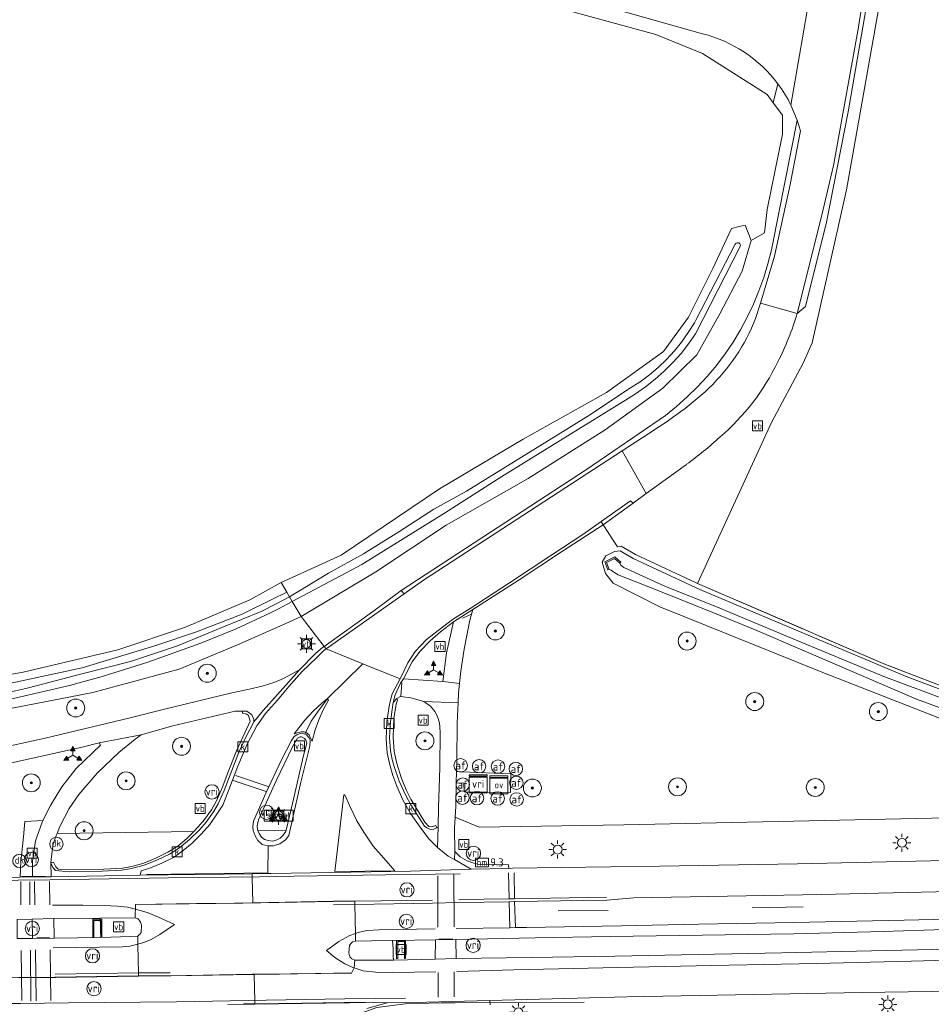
# Model space of a CAD drawing. Header units: metres. Extents: x 178952 to 185583, y 415201 to 419317.
# Tile 156 of 165: x 185300 to 185402, y 415398 to 415508. Entities that reach past the tile are written whole.
import ezdxf
from ezdxf.enums import TextEntityAlignment as Align

# ---------------------------------------------------------------- set-up
doc = ezdxf.new("R2010")
doc.units = ezdxf.units.M
doc.linetypes.add('IE-TERREINAFSCHEIDING', pattern=[10, 8, -2])
for name, color, linetype, lineweight in [('B-WE-AM-AS_WEG-T18', 1, 'Continuous', 18), ('B-XX-GR-BOOM-S', 90, 'Continuous', 25), ('B-XX-IE-TERREINAFSCHEIDING-G', 253, 'IE-TERREINAFSCHEIDING', 18), ('B-XX-IE-TERREINAFSCHEIDING_KUNSTMATIG_HEKWERK_RASTER-G', 253, 'IE-TERREINAFSCHEIDING-KUNSTMATIG', 18), ('B-XX-KL-ET_LS_OV_KAST-S', 190, 'Continuous', 25), ('B-XX-KL-ET_LS_OV_LICHTMAST-S', 190, 'Continuous', 25), ('B-XX-KW-KUNSTWERK_DUIKER-GV', 252, 'Continuous', 18), ('B-XX-OG-TERREIN_CULTUURSCHEIDING-GV', 253, 'Continuous', 18), ('B-XX-OG-WATER-GV', 253, 'Continuous', 18), ('B-XX-OG-WATER_SLOOT-GV', 253, 'Continuous', 18), ('B-XX-OG-WEG-GV', 253, 'Continuous', 18), ('B-XX-RI-GWA_KOLK-S', 30, 'Continuous', 25), ('B-XX-VH-GOOT-G', 253, 'Continuous', 18), ('B-XX-VH-VERHARDING_ASFALT-GV', 251, 'Continuous', 18), ('B-XX-VH-VERHARDING_BEDRIJFSVLOERPLAAT-GV', 251, 'Continuous', 18), ('B-XX-VH-VERHARDING_GRASBETONSTEEN-GV', 251, 'Continuous', 18), ('B-XX-VH-VERHARDING_HALFVERHARDING_GRIND-GV', 251, 'Continuous', 18), ('B-XX-VH-VERHARDING_TEGEL-GV', 251, 'Continuous', 18), ('B-XX-VW-AFSLUITPAAL-S', 7, 'Continuous', 25), ('B-XX-VW-BEWEGWIJZERING_DRAAGCONSTRUCTIE-S', 7, 'Continuous', 25), ('B-XX-VW-HECTOMETRERING-S', 7, 'Continuous', 25), ('B-XX-VW-MARKERING-G', 253, 'Continuous', 18), ('B-XX-VW-VERKEERSTEKEN_BORD-S', 7, 'Continuous', 25), ('B-XX-VW-VRI-S', 160, 'Continuous', 25)]:
    doc.layers.add(name, color=color, linetype=linetype, lineweight=lineweight)
doc.layers.add('B-XX-VW-BEWEGWIJZERING_DRAAGCONSTRUCTIE_PORTAAL-S', color=7, linetype='Continuous')
doc.styles.add('NLCS-ISO', font='NLCS-ISO.ttf')
doc.styles.add('NLCS-ISO-M500-T18', font='NLCS-ISO.ttf', dxfattribs={"height": 0.9})
doc.linetypes.add('IE-TERREINAFSCHEIDING-KUNSTMATIG', pattern='A,4,[82,NLCS.SHX,S=0.75,R=90,X=0,Y=0],4,-2', length=10)

# ---------------------------------------------------------------- blocks, each defined once
blk = doc.blocks.new('SIE-WEG_VERKEERSBORD-SO')
at = {"color": 0, "linetype": 'ByBlock', "lineweight": 18}
blk.add_lwpolyline([(-1.125, -1.125), (1.125, -1.125), (1.125, 1.125), (-1.125, 1.125)], close=True, dxfattribs=at)
at = {"color": 0, "linetype": 'ByBlock', "lineweight": 18, "style": 'NLCS-ISO'}
blk.add_text('vb', height=1.5, dxfattribs=at).set_placement((0, 0), align=Align.MIDDLE_CENTER)
blk = doc.blocks.new('SIE-WEG_VERKEERSBORD_WEGWIJZER-SO')
at = {"linetype": 'ByBlock', "lineweight": 18}
h = blk.add_hatch(color=0, dxfattribs=at)
h.dxf.hatch_style = 1
h.paths.add_polyline_path([(0.5, 1), (0, 2), (-0.5, 1)])
h = blk.add_hatch(color=0, dxfattribs=at)
h.dxf.hatch_style = 1
h.paths.add_polyline_path([(-1.38, -0.22), (-2, -1.15), (-0.88, -1.09)])
h = blk.add_hatch(color=0, dxfattribs=at)
h.dxf.hatch_style = 1
h.paths.add_polyline_path([(1.38, -0.22), (2, -1.15), (0.88, -1.09)])
at = {"color": 0, "linetype": 'ByBlock', "lineweight": 18}
for points in [[(-1.13, -0.65), (0, 0)], [(0, 1), (0, 0)], [(1.13, -0.65), (0, 0)]]:
    blk.add_lwpolyline(points, dxfattribs=at)
for points in [[(0.5, 1), (0, 2), (-0.5, 1)], [(-1.38, -0.22), (-2, -1.15), (-0.88, -1.09)], [(1.38, -0.22), (2, -1.15), (0.88, -1.09)]]:
    blk.add_lwpolyline(points, close=True, dxfattribs=at)
blk = doc.blocks.new('SIE-WEG_VERKEERSBORD_STRAATNAAM-SO')
at = {"color": 0, "linetype": 'ByBlock', "lineweight": 18}
blk.add_lwpolyline([(-3.25, -1.25), (3.25, -1.25), (3.25, 1.25), (-3.25, 1.25)], close=True, dxfattribs=at)
at = {"color": 0, "linetype": 'ByBlock', "lineweight": 18, "style": 'NLCS-ISO'}
blk.add_text('straat', height=1.5, dxfattribs=at).set_placement((0, 0.15), align=Align.MIDDLE_CENTER)
blk = doc.blocks.new('SKL-VRI_TERREINKAST-SO')
at = {"lineweight": 18}
for points in [[(-2, 2), (2, 2), (2, 1.68), (-2, 1.68)], [(-2, 1.52), (2, 1.52), (2, -2), (-2, -2)]]:
    blk.add_lwpolyline(points, close=True, dxfattribs=at)
at = {"lineweight": 18, "style": 'NLCS-ISO'}
blk.add_text('vri', height=1.8, dxfattribs=at).set_placement((0, 0), align=Align.MIDDLE_CENTER)
blk = doc.blocks.new('SKL-ET_OV_KAST-SO')
at = {"color": 0, "linetype": 'ByBlock', "lineweight": 18}
for points in [[(-2, 2), (2, 2), (2, 1.68), (-2, 1.68)], [(-2, 1.52), (2, 1.52), (2, -2), (-2, -2)]]:
    blk.add_lwpolyline(points, close=True, dxfattribs=at)
at = {"color": 0, "linetype": 'ByBlock', "lineweight": 18, "style": 'NLCS-ISO'}
blk.add_text('ov', height=1.5, dxfattribs=at).set_placement((0, 0), align=Align.MIDDLE_CENTER)
blk = doc.blocks.new('SKL-VRI_PAAL-SO')
at = {"lineweight": 18}
blk.add_circle((0, 0), 1.59, dxfattribs=at)
at = {"lineweight": 18, "style": 'NLCS-ISO'}
blk.add_text('vri', height=1.8, dxfattribs=at).set_placement((-0.06, 0.08), align=Align.MIDDLE_CENTER)
blk = doc.blocks.new('SKL-ET_OV_LICHTMAST-SO')
at = {"color": 0, "linetype": 'ByBlock', "lineweight": 18}
for points in [[(-1.25, 0), (-2, 0)], [(-1.41, 1.41), (-0.88, 0.88)], [(0, 2), (0, 1.25)], [(0.88, 0.88), (1.41, 1.41)], [(2, 0), (1.25, 0)], [(-1.41, -1.41), (-0.88, -0.88)], [(0, -1.25), (0, -2)], [(0.88, -0.88), (1.41, -1.41)]]:
    blk.add_lwpolyline(points, dxfattribs=at)
blk.add_circle((0, 0), 1, dxfattribs=at)
blk = doc.blocks.new('SVW-AFSLUITPAAL-SO')
at = {"lineweight": 18}
blk.add_circle((0, 0), 1.5, dxfattribs=at)
at = {"lineweight": 18, "style": 'NLCS-ISO'}
blk.add_text('af', height=1.8, dxfattribs=at).set_placement((0, 0), align=Align.MIDDLE_CENTER)
blk = doc.blocks.new('SKL-DATA_PORTAAL-SO')
at = {"color": 0, "linetype": 'ByBlock', "lineweight": 18}
blk.add_lwpolyline([(-0.75, -2), (-0.75, 1.75), (0.75, 1.75), (0.75, -2), (1, -2), (1, 2), (-1, 2), (-1, -2)], close=True, dxfattribs=at)
blk = doc.blocks.new('SIE-WEG_PAAL_HECTOMETERPAAL-SO')
at = {"color": 0, "linetype": 'ByBlock', "lineweight": 18}
blk.add_lwpolyline([(-1.44375, -0.94375), (1.44375, -0.94375), (1.44375, 0.94375), (-1.44375, 0.94375)], close=True, dxfattribs=at)
at = {"color": 0, "linetype": 'ByBlock', "lineweight": 18, "style": 'NLCS-ISO'}
blk.add_text('hm', height=1.5, dxfattribs=at).set_placement((0, 0), align=Align.MIDDLE_CENTER)
blk = doc.blocks.new('SIE-WEG_PAAL_DRUKKNOPPAAL-SO')
at = {"color": 0, "linetype": 'ByBlock', "lineweight": 18}
blk.add_circle((0, 0), 1.5, dxfattribs=at)
at = {"color": 0, "linetype": 'ByBlock', "lineweight": 18, "style": 'NLCS-ISO'}
blk.add_text('dk', height=1.5, dxfattribs=at).set_placement((0, 0.15), align=Align.MIDDLE_CENTER)
blk = doc.blocks.new('SRI-KOLK-SO')
at = {"color": 0, "linetype": 'ByBlock', "lineweight": 18}
blk.add_lwpolyline([(-1.125, -1.125), (1.125, -1.125), (1.125, 1.125), (-1.125, 1.125)], close=True, dxfattribs=at)
at = {"color": 0, "linetype": 'ByBlock', "lineweight": 18, "style": 'NLCS-ISO'}
blk.add_text('k', height=1.5, dxfattribs=at).set_placement((0, 0), align=Align.MIDDLE_CENTER)
blk = doc.blocks.new('SGR-BOOM_01-SO')
at = {"linetype": 'ByBlock', "lineweight": 18}
h = blk.add_hatch(color=0, dxfattribs=at)
h.dxf.hatch_style = 1
edge = h.paths.add_edge_path()
edge.add_arc((0, 0), 0.25, 0, 360)
at = {"color": 0, "linetype": 'ByBlock', "lineweight": 18}
for radius in [2, 0.25]:
    blk.add_circle((0, 0), radius, dxfattribs=at)

msp = doc.modelspace()

# ---------------------------------------------------------------- linework, layer by layer
at = {"layer": 'B-XX-IE-TERREINAFSCHEIDING-G'}
for points in [[(185383.609, 415486.516), (185383.336, 415483.901), (185381.823, 415483.039)], [(185540.462, 415430.988), (185520.455, 415429.17), (185502.805, 415428.123), (185495.94, 415427.765), (185495.406, 415427.737), (185494.187, 415427.673), (185476.051, 415427.275), (185475.496, 415427.262), (185447.871, 415427.616), (185437.613, 415427.966), (185430.726, 415428.2), (185414.101, 415429.893), (185408.263, 415431.343), (185404.668, 415432.735), (185396.807, 415435.777), (185375.84, 415444.81), (185375.707, 415444.867)]]:
    msp.add_lwpolyline(points, dxfattribs=at)
msp.add_lwpolyline([(185365.995, 415446.374), (185365.712, 415447.157), (185366.598, 415447.601), (185367.185, 415447.06), (185367.287, 415447.17), (185366.624, 415447.781), (185365.526, 415447.231), (185365.854, 415446.323)], close=True, dxfattribs=at)
at = {"layer": 'B-XX-IE-TERREINAFSCHEIDING_KUNSTMATIG_HEKWERK_RASTER-G'}
msp.add_lwpolyline([(185329.417, 415444.894), (185325.916, 415442.973), (185318.748, 415439.918), (185311.21, 415437.386), (185300.657, 415434.893), (185284.517, 415432.088), (185274.774, 415430.492), (185256.825, 415427.874), (185240.987, 415425.865), (185233, 415425.029), (185209.984, 415423.7)], dxfattribs=at)
at = {"layer": 'B-XX-KW-KUNSTWERK_DUIKER-GV'}
msp.add_lwpolyline([(185365.995, 415446.374), (185365.712, 415447.157), (185366.598, 415447.601), (185367.185, 415447.06), (185367.287, 415447.17), (185366.624, 415447.781), (185365.526, 415447.231), (185365.854, 415446.323)], close=True, dxfattribs=at)
at = {"layer": 'B-XX-OG-TERREIN_CULTUURSCHEIDING-GV'}
for points in [[(185284.517, 415432.088), (185300.657, 415434.893), (185311.21, 415437.386), (185318.748, 415439.918), (185325.916, 415442.973), (185329.417, 415444.894), (185336.126, 415447.97), (185347.074, 415455.365), (185356.418, 415460.9), (185365.716, 415466.087), (185372.062, 415470.668), (185374.827, 415474.505), (185377.569, 415479.945), (185379.637, 415484.386), (185380.509, 415484.611), (185381.171, 415484.782), (185381.823, 415483.039), (185383.336, 415483.901), (185383.609, 415486.516), (185385.307, 415494.902), (185385.307, 415497.025), (185384.301, 415498.408), (185383.609, 415499.36), (185376.39, 415503.924), (185371.189, 415506.047), (185219.183, 415547.552)], [(185398.485, 415522.709), (185392.445, 415488.702), (185388.627, 415471.631), (185387.62, 415469.358), (185384.11, 415462.772), (185375.84, 415444.81), (185396.807, 415435.777), (185404.668, 415432.735), (185408.263, 415431.343), (185414.101, 415429.893), (185430.726, 415428.2), (185437.613, 415427.966), (185447.871, 415427.616), (185475.496, 415427.262), (185476.051, 415427.275), (185494.187, 415427.673), (185495.406, 415427.737), (185495.94, 415427.765), (185530.494, 415543.667)]]:
    msp.add_lwpolyline(points, dxfattribs=at)
at = {"layer": 'B-XX-OG-WATER-GV'}
msp.add_lwpolyline([(185338.418, 415446.919), (185347.652, 415452.644), (185354.042, 415456.727), (185368.102, 415465.422), (185368.941, 415465.948), (185370.058, 415466.73), (185371.128, 415467.577), (185372.146, 415468.485), (185373.109, 415469.451), (185374.013, 415470.471), (185374.856, 415471.543), (185375.635, 415472.663), (185380.608, 415482.4), (185380.623, 415482.53), (185380.57, 415482.677), (185380.452, 415482.779), (185380.299, 415482.811), (185380.15, 415482.765), (185380.042, 415482.651), (185375.667, 415474.178), (185375.494, 415473.872), (185374.816, 415472.782), (185374.073, 415471.736), (185373.265, 415470.739), (185372.397, 415469.794), (185371.472, 415468.905), (185370.493, 415468.075), (185369.465, 415467.308), (185368.39, 415466.606), (185363.609, 415463.45), (185350.078, 415455.09), (185346.46, 415453.074), (185342.56, 415450.556), (185338.588, 415448.11), (185334.704, 415445.966), (185330.34, 415443.323), (185330.639, 415442.79)], close=True, dxfattribs=at)
at = {"layer": 'B-XX-OG-WATER_SLOOT-GV'}
msp.add_lwpolyline([(185329.417, 415444.894), (185330.04, 415443.835), (185330.34, 415443.323), (185334.704, 415445.966), (185338.588, 415448.11), (185342.56, 415450.556), (185346.46, 415453.074), (185350.078, 415455.09), (185363.609, 415463.45), (185368.39, 415466.606), (185369.465, 415467.308), (185370.493, 415468.075), (185371.472, 415468.905), (185372.397, 415469.794), (185373.265, 415470.739), (185374.073, 415471.736), (185374.816, 415472.782), (185375.494, 415473.872), (185375.667, 415474.178), (185380.042, 415482.651), (185380.15, 415482.765), (185380.299, 415482.811), (185380.452, 415482.779), (185380.57, 415482.677), (185380.623, 415482.53), (185380.608, 415482.4), (185375.635, 415472.663), (185374.856, 415471.543), (185374.013, 415470.471), (185373.109, 415469.451), (185372.146, 415468.485), (185371.128, 415467.577), (185370.058, 415466.73), (185368.941, 415465.948), (185368.102, 415465.422), (185354.042, 415456.727), (185347.652, 415452.644), (185338.418, 415446.919), (185330.639, 415442.79), (185331.645, 415441.103), (185339.962, 415446.111), (185347.819, 415451.32), (185356.954, 415456.507), (185365.554, 415461.925), (185371.97, 415466.6), (185375.758, 415470.32), (185378.338, 415474.878), (185380.824, 415479.644), (185381.823, 415483.039), (185381.171, 415484.782), (185380.509, 415484.611), (185379.637, 415484.386), (185377.569, 415479.945), (185374.827, 415474.505), (185372.062, 415470.668), (185365.716, 415466.087), (185356.418, 415460.9), (185347.074, 415455.365), (185336.126, 415447.97)], close=True, dxfattribs=at)
for points in [[(185408.128, 415431.039), (185399.121, 415434.425), (185376.101, 415444.115), (185368.689, 415447.602), (185367.229, 415448.433), (185366.575, 415448.362), (185365.614, 415447.899), (185365.228, 415447.19), (185365.576, 415445.903), (185366.439, 415444.844), (185371.638, 415442.211), (185389.83, 415434.873), (185405.2, 415428.866)], [(185405.449, 415430.001), (185400.261, 415431.906), (185387.496, 415437.392), (185382.458, 415439.557), (185377.549, 415441.575), (185371.343, 415444.043), (185367.014, 415445.777), (185366.501, 415446.081), (185366.22, 415446.276), (185365.995, 415446.374), (185365.854, 415446.323), (185365.526, 415447.231), (185366.624, 415447.781), (185367.287, 415447.17), (185367.185, 415447.06), (185367.268, 415446.867), (185367.642, 415446.588), (185372.293, 415444.474), (185377.906, 415442.225), (185387.023, 415438.42), (185396.62, 415434.429), (185403.279, 415431.919)], [(185403.279, 415431.919), (185396.62, 415434.429), (185387.023, 415438.42), (185377.906, 415442.225), (185372.293, 415444.474), (185367.642, 415446.588), (185367.268, 415446.867), (185367.185, 415447.06), (185366.598, 415447.601), (185365.712, 415447.157), (185365.995, 415446.374), (185366.22, 415446.276), (185366.501, 415446.081), (185367.014, 415445.777), (185371.343, 415444.043), (185377.549, 415441.575), (185382.458, 415439.557), (185387.496, 415437.392), (185400.261, 415431.906), (185405.449, 415430.001)], [(185296.094, 415431.985), (185301.244, 415433.168), (185307.211, 415434.723), (185312.608, 415436.089), (185317.862, 415437.863), (185322.826, 415439.894), (185327.178, 415441.667), (185328.853, 415442.544), (185330.34, 415443.323), (185330.04, 415443.835), (185329.85, 415443.723), (185328.592, 415443.108), (185325.074, 415441.39), (185319.974, 415439.391), (185315.459, 415437.898), (185307.225, 415435.375), (185299.82, 415433.807)], [(185299.72, 415432.003), (185305.811, 415433.417), (185309.459, 415434.426), (185314.573, 415436.018), (185320.457, 415438.145), (185324.416, 415439.73), (185328.242, 415441.512), (185329.11, 415441.975), (185330.639, 415442.79), (185330.34, 415443.323), (185328.853, 415442.544), (185327.178, 415441.667), (185322.826, 415439.894), (185317.862, 415437.863), (185312.608, 415436.089), (185307.211, 415434.723), (185301.244, 415433.168), (185296.094, 415431.985)], [(185241.905, 415422.011), (185259.46, 415424.418), (185287.909, 415428.661), (185308.414, 415432.626), (185318.053, 415435.239), (185324.568, 415437.968), (185329.934, 415440.345), (185331.645, 415441.103), (185330.639, 415442.79), (185329.11, 415441.975), (185328.242, 415441.512), (185324.416, 415439.73), (185320.457, 415438.145), (185314.573, 415436.018), (185309.459, 415434.426), (185305.811, 415433.417), (185299.72, 415432.003), (185295.29, 415431.008), (185282.433, 415429.221), (185267.365, 415426.956), (185250.57, 415424.314), (185243.085, 415423.343), (185236.635, 415422.69)]]:
    msp.add_lwpolyline(points, dxfattribs=at)
at = {"layer": 'B-XX-OG-WEG-GV'}
for points in [[(185047.636, 415585.866), (185131.569, 415569.089), (185196.468, 415555.574), (185217.469, 415550.362), (185304.382, 415526.478), (185376.414, 415506.121)], [(185051.785, 415580.989), (185067.389, 415577.804), (185077.223, 415576.758), (185102.768, 415571.659), (185139.016, 415564.119), (185195.504, 415552.477), (185198.81, 415551.459), (185211.645, 415548.078), (185219.183, 415547.552), (185371.189, 415506.047), (185376.39, 415503.924), (185383.609, 415499.36), (185384.301, 415498.408), (185384.792, 415500.543)], [(185376.414, 415506.121), (185304.382, 415526.478), (185217.469, 415550.362), (185217.227, 415550.297), (185215.492, 415549.879), (185213.74, 415549.539)], [(185388.519, 415511.277), (185386.267, 415498.148), (185386.967, 415496.489), (185387.334, 415495.298), (185386.172, 415489.291), (185384.421, 415481.292), (185382.87, 415476.07), (185386.95, 415474.91), (185389.67, 415485.72), (185391.011, 415491.44), (185393.74, 415506.462), (185396.468, 415523.588)], [(185388.519, 415511.277), (185386.267, 415498.148), (185386.967, 415496.489), (185387.334, 415495.298), (185386.172, 415489.291), (185384.421, 415481.292), (185382.87, 415476.07), (185386.95, 415474.91), (185389.67, 415485.72), (185391.011, 415491.44), (185393.74, 415506.462), (185396.468, 415523.588)], [(185384.11, 415462.772), (185387.62, 415469.358), (185388.627, 415471.631), (185392.445, 415488.702), (185398.485, 415522.709), (185397.02, 415521.906), (185395.764, 415515.495), (185392.649, 415497.425), (185390.247, 415485.101), (185387.907, 415475.703), (185386.95, 415474.91)], [(185386.267, 415498.148), (185388.519, 415511.277)], [(185384.792, 415500.543), (185384.301, 415498.408), (185385.307, 415497.025), (185385.307, 415494.902), (185383.609, 415486.516), (185383.336, 415483.901), (185381.823, 415483.039), (185380.824, 415479.644), (185378.338, 415474.878), (185375.758, 415470.32), (185371.97, 415466.6), (185365.554, 415461.925), (185356.954, 415456.507), (185347.819, 415451.32), (185339.962, 415446.111), (185331.645, 415441.103), (185334.228, 415437.78), (185339.623, 415441.645), (185342.818, 415444.024), (185363.465, 415457.5)], [(185363.465, 415457.5), (185372.274, 415463.545), (185373.519, 415464.546), (185374.712, 415465.607), (185375.851, 415466.728), (185376.933, 415467.903), (185377.955, 415469.132), (185378.914, 415470.41), (185379.808, 415471.734), (185380.635, 415473.101), (185381.392, 415474.508), (185382.079, 415475.951), (185382.692, 415477.427), (185383.231, 415478.931), (185383.694, 415480.461), (185384.08, 415482.011), (185384.198, 415482.565), (185386.967, 415496.489), (185386.267, 415498.148)], [(185386.95, 415474.91), (185382.87, 415476.07)], [(185374.622, 415458.091), (185370.113, 415454.829), (185368.658, 415453.765), (185365.345, 415451.342), (185366.925, 415448.903), (185367.336, 415448.947), (185368.919, 415448.046), (185375.707, 415444.867), (185375.84, 415444.81), (185384.11, 415462.772)], [(185371.172, 415462.022), (185367.452, 415459.6), (185370.113, 415454.829), (185374.622, 415458.091)], [(185238.2, 415424.462), (185251.831, 415425.893), (185274.116, 415429.548), (185290.083, 415431.921), (185299.82, 415433.807), (185307.225, 415435.375), (185315.459, 415437.898), (185319.974, 415439.391), (185325.074, 415441.39), (185328.592, 415443.108), (185329.85, 415443.723), (185330.04, 415443.835), (185329.417, 415444.894), (185325.916, 415442.973), (185318.748, 415439.918), (185311.21, 415437.386), (185300.657, 415434.893), (185284.517, 415432.088), (185274.774, 415430.492), (185256.825, 415427.874), (185240.987, 415425.865)], [(185297.307, 415426.293), (185303.119, 415427.562), (185312.603, 415429.798), (185316.27, 415430.753), (185323.917, 415432.607), (185325.709, 415432.975), (185327.289, 415433.352), (185328.704, 415433.777), (185329.68, 415434.201), (185331.483, 415435.188), (185333.286, 415437.045), (185334.04, 415437.649), (185334.228, 415437.78), (185331.645, 415441.103), (185329.934, 415440.345), (185324.568, 415437.968), (185318.053, 415435.239), (185308.414, 415432.626), (185287.909, 415428.661)], [(185298.683, 415424.643), (185307.249, 415426.542), (185309.131, 415427.016), (185313.825, 415427.932), (185317.35, 415428.91), (185324.309, 415430.566), (185325.109, 415430.563), (185325.608, 415430.56), (185326.129, 415430.191), (185326.365, 415429.708), (185326.372, 415429.364), (185327.409, 415430.625), (185329.02, 415432.422), (185331.483, 415435.188), (185329.68, 415434.201), (185328.704, 415433.777), (185327.289, 415433.352), (185325.709, 415432.975), (185323.917, 415432.607), (185316.27, 415430.753), (185312.603, 415429.798), (185303.119, 415427.562), (185297.307, 415426.293)], [(185403.652, 415418.653), (185384.854, 415418.238), (185367.636, 415417.885), (185351.511, 415417.607), (185348.829, 415418.718), (185348.762, 415417.524), (185348.799, 415414.914), (185349.399, 415414.297), (185350.151, 415413.879), (185350.917, 415413.59), (185351.456, 415413.453), (185354.774, 415413.413), (185354.819, 415413.023), (185355.202, 415413.032), (185371.627, 415413.262), (185386.985, 415413.528), (185405.13, 415413.944)], [(185405.13, 415413.944), (185386.985, 415413.528), (185371.627, 415413.262), (185355.202, 415413.032), (185354.819, 415413.023), (185350.612, 415412.927), (185343.864, 415412.708), (185328.327, 415412.466), (185327.955, 415412.461), (185326.176, 415412.434), (185326.184, 415412.041), (185326.249, 415409.192), (185335.273, 415409.356), (185337.622, 415409.383), (185337.63, 415409.013), (185346.308, 415409.156), (185349.235, 415409.221), (185354.847, 415409.305), (185355.453, 415409.314), (185365.725, 415409.468), (185368.758, 415409.74), (185389.653, 415410.112), (185405.627, 415410.486)], [(185299.979, 415407.329), (185301.643, 415407.364), (185304.07, 415407.419), (185309.211, 415407.483), (185313.141, 415407.517), (185313.19, 415408.99), (185322.124, 415409.117), (185326.249, 415409.192), (185326.184, 415412.041), (185326.176, 415412.434), (185313.715, 415412.25), (185303.771, 415412.097), (185301.71, 415412.066), (185300.331, 415412.044), (185289.025, 415411.923)], [(185405.627, 415410.486), (185389.653, 415410.112), (185368.758, 415409.74), (185365.725, 415409.468), (185355.453, 415409.314), (185354.847, 415409.305), (185349.235, 415409.221), (185346.308, 415409.156), (185337.63, 415409.013), (185337.698, 415405.758), (185337.715, 415404.913), (185339.483, 415404.931), (185341.841, 415404.975), (185346.619, 415405.062), (185348.908, 415405.082), (185357.752, 415405.281), (185366.125, 415405.422), (185373.803, 415405.533), (185386.577, 415405.739), (185396.547, 415405.991), (185405.616, 415406.276)], [(185405.616, 415406.276), (185396.547, 415405.991), (185386.577, 415405.739), (185373.803, 415405.533), (185366.125, 415405.422), (185357.752, 415405.281), (185348.908, 415405.082), (185348.932, 415402.96), (185357.329, 415403.079), (185366.681, 415403.246), (185372.219, 415403.336), (185385.238, 415403.611), (185395.252, 415403.814), (185403.737, 415404.018)], [(185300.127, 415400.852), (185304.284, 415400.871), (185313.531, 415400.987), (185313.524, 415401.332), (185313.458, 415404.5), (185313.438, 415405.475), (185312.641, 415405.442), (185309.322, 415405.312), (185304.111, 415405.243), (185301.695, 415405.22), (185299.989, 415405.205)], [(185403.737, 415404.018), (185395.252, 415403.814), (185385.238, 415403.611), (185372.219, 415403.336), (185366.681, 415403.246), (185357.329, 415403.079), (185348.932, 415402.96), (185346.582, 415402.91), (185341.932, 415402.802), (185337.637, 415402.792), (185337.552, 415401.926), (185337.253, 415401.346), (185327.06, 415401.209), (185326.429, 415401.198), (185326.495, 415398.248), (185326.503, 415397.918), (185326.503, 415397.885), (185339.688, 415398.081), (185341.258, 415398.032), (185345.626, 415398.115), (185352.673, 415398.305), (185367.97, 415398.678), (185394.191, 415399.169), (185407.074, 415399.369)], [(185323.478, 415397.84), (185326.503, 415397.885), (185326.503, 415397.918), (185326.495, 415398.248), (185326.429, 415401.198), (185317.113, 415401.031), (185313.531, 415400.987), (185304.284, 415400.871), (185300.127, 415400.852), (185286.711, 415400.693), (185283.945, 415400.812), (185267.686, 415400.679), (185251.761, 415400.554), (185246.72, 415400.578), (185240.891, 415400.57)], [(185352.728, 415397.791), (185352.673, 415398.305), (185345.626, 415398.115), (185341.258, 415398.032), (185338.972, 415397.403)], [(185338.972, 415397.403), (185341.258, 415398.032), (185339.688, 415398.081), (185326.503, 415397.885), (185323.478, 415397.84)]]:
    msp.add_lwpolyline(points, dxfattribs=at)
for points in [[(185363.055, 415450.276), (185365.104, 415451.715), (185368.381, 415454.024), (185368.658, 415453.765), (185370.113, 415454.829), (185367.452, 415459.6), (185345.31, 415445.181), (185343.125, 415443.637), (185334.443, 415437.503), (185338.521, 415435.844), (185342.7, 415434.161), (185342.739, 415434.232), (185343.563, 415435.969), (185344.373, 415437.21), (185345.635, 415438.546), (185346.929, 415439.543), (185348.511, 415440.788), (185350.496, 415441.999), (185354.881, 415444.868), (185359.491, 415447.908)], [(185341.927, 415431.54), (185342.145, 415432.396), (185342.74, 415433.671), (185343.049, 415434.18), (185344.022, 415436.08), (185344.873, 415437.22), (185346.042, 415438.386), (185347.188, 415439.42), (185348.645, 415440.531), (185350.81, 415441.915), (185355.86, 415445.136), (185360.788, 415448.391), (185365.345, 415451.342), (185365.104, 415451.715), (185363.055, 415450.276), (185359.491, 415447.908), (185354.881, 415444.868), (185350.496, 415441.999), (185348.511, 415440.788), (185346.929, 415439.543), (185345.635, 415438.546), (185344.373, 415437.21), (185343.563, 415435.969), (185342.739, 415434.232), (185342.7, 415434.161), (185341.809, 415432.5), (185341.493, 415431.354), (185341.22, 415429.362), (185341.146, 415427.432), (185341.253, 415425.907), (185341.523, 415424.563), (185341.884, 415423.393), (185342.315, 415422.186), (185342.999, 415420.679), (185343.854, 415419.138), (185344.988, 415417.493), (185345.92, 415416.266), (185346.868, 415415.367), (185346.926, 415417.624), (185346.786, 415417.556), (185346.46, 415417.398), (185346.088, 415417.365), (185345.653, 415417.54), (185345.399, 415417.74), (185343.878, 415420.101), (185343.317, 415421.163), (185342.578, 415422.763), (185342.026, 415424.399), (185341.803, 415425.159), (185341.601, 415426.155), (185341.61, 415426.123), (185341.513, 415427.607), (185341.606, 415429.419)], [(185350.81, 415441.915), (185348.645, 415440.531), (185347.864, 415437.063), (185347.445, 415433.857), (185349.313, 415433.652), (185349.463, 415435.015), (185349.831, 415437.483), (185350.473, 415440.723)], [(185348.645, 415440.531), (185347.188, 415439.42), (185346.042, 415438.386), (185344.873, 415437.22), (185344.022, 415436.08), (185343.049, 415434.18), (185347.445, 415433.857), (185347.864, 415437.063)], [(185331.782, 415434.978), (185333.391, 415436.562), (185334.173, 415437.309), (185334.443, 415437.503), (185334.228, 415437.78), (185334.04, 415437.649), (185333.286, 415437.045), (185331.483, 415435.188), (185329.02, 415432.422), (185327.409, 415430.625), (185326.372, 415429.364), (185325.437, 415427.594), (185324.697, 415425.994), (185323.916, 415423.926), (185323.079, 415421.716), (185322.382, 415420.217), (185321.869, 415419.317), (185321.061, 415418.178), (185320.345, 415417.377), (185319.193, 415416.231), (185318.09, 415415.322), (185316.959, 415414.627), (185315.57, 415413.926), (185314.133, 415413.383), (185312.747, 415412.992), (185311.639, 415412.823), (185309.472, 415412.721), (185305.768, 415412.639), (185304.256, 415412.777), (185303.978, 415413.12), (185303.752, 415413.657), (185303.771, 415412.097), (185313.715, 415412.25), (185313.821, 415412.737), (185314.851, 415413.08), (185316.131, 415413.611), (185317.429, 415414.247), (185318.502, 415415.01), (185319.486, 415415.821), (185320.509, 415416.828), (185321.462, 415417.9), (185322.184, 415418.961), (185322.906, 415420.06), (185323.719, 415422.065), (185324.599, 415424.411), (185325.631, 415426.867), (185326.703, 415428.914), (185327.693, 415430.306), (185328.998, 415431.796), (185330.282, 415433.317)], [(185330.586, 415427.288), (185330.887, 415427.716), (185331.154, 415427.934), (185331.636, 415428.095), (185331.9, 415428.041), (185332.062, 415427.987), (185332.148, 415428.154), (185332.78, 415429.433), (185333.539, 415430.559), (185334.203, 415431.458), (185334.583, 415431.972), (185338.521, 415435.844), (185334.443, 415437.503), (185334.173, 415437.309), (185333.391, 415436.562), (185331.782, 415434.978), (185330.282, 415433.317), (185328.998, 415431.796), (185327.693, 415430.306), (185326.703, 415428.914), (185325.631, 415426.867), (185324.599, 415424.411), (185323.719, 415422.065), (185322.906, 415420.06), (185322.184, 415418.961), (185321.462, 415417.9), (185320.509, 415416.828), (185319.486, 415415.821), (185318.502, 415415.01), (185317.429, 415414.247), (185316.131, 415413.611), (185314.851, 415413.08), (185313.821, 415412.737), (185313.715, 415412.25), (185326.176, 415412.434), (185327.955, 415412.461), (185327.971, 415415.544), (185327.312, 415415.686), (185326.825, 415416.142), (185326.515, 415416.665), (185326.311, 415417.245), (185326.256, 415417.662), (185326.326, 415418.276), (185327.72, 415421.417), (185329.465, 415425.135)], [(185342.7, 415434.161), (185338.521, 415435.844), (185334.583, 415431.972), (185334.203, 415431.458), (185333.539, 415430.559), (185332.78, 415429.433), (185332.148, 415428.154), (185332.062, 415427.987), (185332.245, 415427.925), (185332.511, 415427.624), (185332.657, 415427.311), (185332.63, 415426.663), (185331.624, 415422.627), (185330.273, 415416.701), (185329.895, 415416.201), (185329.274, 415415.774), (185328.551, 415415.55), (185327.971, 415415.544), (185327.955, 415412.461), (185328.327, 415412.466), (185343.864, 415412.708), (185350.612, 415412.927), (185348.765, 415414.006), (185348.054, 415414.391), (185346.868, 415415.367), (185345.92, 415416.266), (185344.988, 415417.493), (185343.854, 415419.138), (185342.999, 415420.679), (185342.315, 415422.186), (185341.884, 415423.393), (185341.523, 415424.563), (185341.253, 415425.907), (185341.146, 415427.432), (185341.22, 415429.362), (185341.493, 415431.354), (185341.809, 415432.5)], [(185349.313, 415433.652), (185347.445, 415433.857), (185343.049, 415434.18), (185342.74, 415433.671), (185342.145, 415432.396), (185341.927, 415431.54), (185342.328, 415431.972), (185342.74, 415432.18), (185343.874, 415432.053), (185345.337, 415431.654), (185349.148, 415431.492), (185349.194, 415432.567)], [(185345.337, 415431.654), (185343.874, 415432.053), (185342.74, 415432.18), (185342.328, 415431.972), (185342.384, 415431.786), (185342.23, 415431.342), (185341.997, 415429.756), (185341.912, 415427.655), (185342.015, 415426.079), (185342.312, 415424.738), (185342.791, 415423.15), (185343.349, 415421.796), (185343.875, 415420.735), (185345.438, 415418.165), (185345.875, 415417.686), (185346.21, 415417.649), (185346.678, 415417.794), (185346.786, 415417.556), (185346.926, 415417.624), (185346.966, 415419.799), (185347.109, 415424.221), (185347.142, 415428.262), (185347.066, 415429.264), (185346.849, 415429.966), (185346.569, 415430.532), (185346.058, 415431.131)], [(185348.98, 415423.821), (185349.007, 415425.034), (185349.053, 415429.268), (185349.148, 415431.492), (185345.337, 415431.654), (185346.058, 415431.131), (185346.569, 415430.532), (185346.849, 415429.966), (185347.066, 415429.264), (185347.142, 415428.262), (185347.109, 415424.221), (185346.966, 415419.799), (185346.926, 415417.624), (185346.868, 415415.367), (185348.054, 415414.391), (185348.765, 415414.006), (185348.799, 415414.914), (185348.762, 415417.524), (185348.829, 415418.718), (185348.897, 415419.954), (185348.954, 415422.582)], [(185325.109, 415430.563), (185324.309, 415430.566), (185317.35, 415428.91), (185313.825, 415427.932), (185313.146, 415427.451), (185311.306, 415425.932), (185308.904, 415423.634), (185306.859, 415421.261), (185305.776, 415419.692), (185304.739, 415417.692), (185304.444, 415416.932), (185319.67, 415417.132), (185320.182, 415417.666), (185320.86, 415418.468), (185321.645, 415419.563), (185322.198, 415420.573), (185322.845, 415421.996), (185323.59, 415423.979), (185324.433, 415426.129), (185325.377, 415428.149), (185325.962, 415429.454), (185325.793, 415430.08), (185325.581, 415430.211), (185325.124, 415430.34)], [(185313.825, 415427.932), (185309.131, 415427.016), (185309.281, 415426.773), (185306.577, 415424.169), (185304.969, 415422.116), (185303.711, 415420.019), (185302.842, 415418.377), (185302.727, 415418.067), (185302.015, 415416.078), (185301.706, 415413.817), (185301.71, 415412.066), (185303.771, 415412.097), (185303.752, 415413.657), (185303.81, 415414.343), (185304.002, 415415.76), (185304.347, 415416.682), (185304.444, 415416.932), (185304.739, 415417.692), (185305.776, 415419.692), (185306.859, 415421.261), (185308.904, 415423.634), (185311.306, 415425.932), (185313.146, 415427.451)], [(185302.842, 415418.377), (185303.711, 415420.019), (185304.969, 415422.116), (185306.577, 415424.169), (185309.281, 415426.773), (185309.131, 415427.016), (185307.249, 415426.542), (185298.683, 415424.643), (185292.455, 415423.375), (185280.961, 415421.425), (185272.78, 415420.057), (185265.445, 415419.056), (185259.663, 415418.2), (185257.162, 415417.943), (185257.237, 415411.582), (185263.388, 415411.66), (185274.508, 415411.709), (185289.025, 415411.923), (185300.331, 415412.044), (185300.393, 415413.8), (185300.706, 415416.536), (185300.851, 415418.27)], [(185330.697, 415426.593), (185328.88, 415422.801), (185326.89, 415418.423), (185326.73, 415417.781), (185326.769, 415417.372), (185326.827, 415417.234), (185329.968, 415417.279), (185330.677, 415420.242), (185331.926, 415425.616), (185332.271, 415426.984), (185332.167, 415427.321), (185332.03, 415427.525), (185331.709, 415427.685), (185331.525, 415427.678), (185331.245, 415427.542)], [(185302.842, 415418.377), (185300.851, 415418.27), (185300.706, 415416.536), (185300.393, 415413.8), (185300.331, 415412.044), (185301.71, 415412.066), (185301.706, 415413.817), (185302.015, 415416.078), (185302.727, 415418.067)], [(185319.67, 415417.132), (185304.444, 415416.932), (185304.347, 415416.682), (185304.002, 415415.76), (185303.81, 415414.343), (185303.752, 415413.657), (185304.056, 415413.708), (185304.295, 415413.213), (185304.564, 415412.94), (185304.873, 415412.899), (185309.636, 415412.951), (185311.743, 415413.046), (185312.788, 415413.221), (185314.099, 415413.613), (185315.465, 415414.147), (185316.783, 415414.838), (185317.887, 415415.5), (185318.921, 415416.35)], [(185329.968, 415417.279), (185326.827, 415417.234), (185326.965, 415416.9), (185327.218, 415416.521), (185327.571, 415416.258), (185327.961, 415416.119), (185328.47, 415416.066), (185328.869, 415416.177), (185329.3, 415416.384), (185329.648, 415416.739), (185329.934, 415417.137)], [(185348.799, 415414.914), (185348.765, 415414.006), (185350.612, 415412.927), (185354.819, 415413.023), (185354.774, 415413.413), (185351.456, 415413.453), (185350.917, 415413.59), (185350.151, 415413.879), (185349.399, 415414.297)], [(185337.63, 415409.013), (185337.622, 415409.383), (185335.273, 415409.356), (185326.249, 415409.192), (185322.124, 415409.117), (185313.19, 415408.99), (185313.141, 415407.517), (185313.489, 415407.38), (185313.748, 415407.035), (185313.86, 415406.673), (185313.805, 415405.863), (185313.639, 415405.659), (185313.438, 415405.475), (185313.458, 415404.5), (185313.524, 415401.332), (185313.531, 415400.987), (185317.113, 415401.031), (185326.429, 415401.198), (185327.06, 415401.209), (185337.253, 415401.346), (185337.552, 415401.926), (185337.637, 415402.792), (185337.316, 415402.926), (185337.089, 415403.17), (185336.975, 415403.613), (185337.042, 415404.414), (185337.199, 415404.66), (185337.393, 415404.825), (185337.715, 415404.913), (185337.698, 415405.758)], [(185304.07, 415407.419), (185301.643, 415407.364), (185301.695, 415405.22), (185304.111, 415405.243)], [(185309.211, 415407.483), (185304.07, 415407.419), (185304.111, 415405.243), (185309.322, 415405.312), (185309.291, 415405.991), (185309.262, 415406.884)], [(185346.619, 415405.062), (185341.841, 415404.975), (185341.9, 415404.045), (185341.907, 415403.204), (185341.932, 415402.802), (185346.582, 415402.91)], [(185348.908, 415405.082), (185346.619, 415405.062), (185346.582, 415402.91), (185348.932, 415402.96)]]:
    msp.add_lwpolyline(points, close=True, dxfattribs=at)
for centre, radius, start, end in [((185372.679, 415491.43), 15.158, 36.95436, 75.73497), ((185372.671, 415491.427), 15.166, 26.30677, 36.94826), ((185356.411, 415483.936), 31.845, 333.06358, 343.53497), ((185361.566, 415480.721), 25.798, 310.58827, 334.24151), ((185350.82, 415491.105), 40.699, 305.79075, 312.56683)]:
    msp.add_arc(centre, radius, start, end, dxfattribs=at)
at = {"layer": 'B-XX-OG-WEG-GV', "extrusion": (0, 0, -1)}
for centre, radius, start, end in [((-185372.679, 415491.43), 15.158, 104.26503, 143.04564), ((-185372.671, 415491.427), 15.166, 143.05174, 153.69323), ((-185362.91, 415481.718), 20.744, 195.80026, 209.01095), ((-185356.411, 415483.936), 31.845, 196.46503, 206.93642), ((-185361.16, 415483.022), 22.908, 209.73839, 233.14158), ((-185361.566, 415480.721), 25.798, 205.75849, 229.41173), ((-185351.166, 415493.902), 37.638, 230.90394, 237.89), ((-185350.82, 415491.105), 40.699, 227.43317, 234.20925)]:
    msp.add_arc(centre, radius, start, end, dxfattribs=at)
at = {"layer": 'B-XX-VH-GOOT-G'}
msp.add_lwpolyline([(185322.4, 415370.936), (185328.393, 415385.419), (185330.283, 415389.891), (185332.077, 415392.533), (185334.384, 415394.744), (185337.101, 415396.424), (185340.11, 415397.501), (185343.264, 415397.924), (185347.268, 415398.014), (185348.815, 415398.04), (185363.202, 415398.108)], dxfattribs=at)
at = {"layer": 'B-XX-VH-VERHARDING_ASFALT-GV'}
msp.add_lwpolyline([(185301.643, 415407.364), (185299.979, 415407.329), (185299.989, 415405.205), (185301.695, 415405.22)], close=True, dxfattribs=at)
at = {"layer": 'B-XX-VH-VERHARDING_BEDRIJFSVLOERPLAAT-GV'}
for points in [[(185342.328, 415431.972), (185341.927, 415431.54), (185341.606, 415429.419), (185341.513, 415427.607), (185341.61, 415426.123), (185341.601, 415426.155), (185341.803, 415425.159), (185342.026, 415424.399), (185342.578, 415422.763), (185343.317, 415421.163), (185343.878, 415420.101), (185345.399, 415417.74), (185345.653, 415417.54), (185346.088, 415417.365), (185346.46, 415417.398), (185346.786, 415417.556), (185346.678, 415417.794), (185346.21, 415417.649), (185345.875, 415417.686), (185345.438, 415418.165), (185343.875, 415420.735), (185343.349, 415421.796), (185342.791, 415423.15), (185342.312, 415424.738), (185342.015, 415426.079), (185341.912, 415427.655), (185341.997, 415429.756), (185342.23, 415431.342), (185342.384, 415431.786)], [(185326.372, 415429.364), (185326.365, 415429.708), (185326.129, 415430.191), (185325.608, 415430.56), (185325.109, 415430.563), (185325.124, 415430.34), (185325.581, 415430.211), (185325.793, 415430.08), (185325.962, 415429.454), (185325.377, 415428.149), (185324.433, 415426.129), (185323.59, 415423.979), (185322.845, 415421.996), (185322.198, 415420.573), (185321.645, 415419.563), (185320.86, 415418.468), (185320.182, 415417.666), (185319.67, 415417.132), (185318.921, 415416.35), (185317.887, 415415.5), (185316.783, 415414.838), (185315.465, 415414.147), (185314.099, 415413.613), (185312.788, 415413.221), (185311.743, 415413.046), (185309.636, 415412.951), (185304.873, 415412.899), (185304.564, 415412.94), (185304.295, 415413.213), (185304.056, 415413.708), (185303.752, 415413.657), (185303.978, 415413.12), (185304.256, 415412.777), (185305.768, 415412.639), (185309.472, 415412.721), (185311.639, 415412.823), (185312.747, 415412.992), (185314.133, 415413.383), (185315.57, 415413.926), (185316.959, 415414.627), (185318.09, 415415.322), (185319.193, 415416.231), (185320.345, 415417.377), (185321.061, 415418.178), (185321.869, 415419.317), (185322.382, 415420.217), (185323.079, 415421.716), (185323.916, 415423.926), (185324.697, 415425.994), (185325.437, 415427.594)], [(185332.062, 415427.987), (185331.9, 415428.041), (185331.636, 415428.095), (185331.154, 415427.934), (185330.887, 415427.716), (185330.586, 415427.288), (185329.465, 415425.135), (185327.72, 415421.417), (185326.326, 415418.276), (185326.256, 415417.662), (185326.311, 415417.245), (185326.515, 415416.665), (185326.825, 415416.142), (185327.312, 415415.686), (185327.971, 415415.544), (185328.551, 415415.55), (185329.274, 415415.774), (185329.895, 415416.201), (185330.273, 415416.701), (185331.624, 415422.627), (185332.63, 415426.663), (185332.657, 415427.311), (185332.511, 415427.624), (185332.245, 415427.925)], [(185329.968, 415417.279), (185329.934, 415417.137), (185329.648, 415416.739), (185329.3, 415416.384), (185328.869, 415416.177), (185328.47, 415416.066), (185327.961, 415416.119), (185327.571, 415416.258), (185327.218, 415416.521), (185326.965, 415416.9), (185326.827, 415417.234), (185326.769, 415417.372), (185326.73, 415417.781), (185326.89, 415418.423), (185328.88, 415422.801), (185330.697, 415426.593), (185331.245, 415427.542), (185331.525, 415427.678), (185331.709, 415427.685), (185332.03, 415427.525), (185332.167, 415427.321), (185332.271, 415426.984), (185331.926, 415425.616), (185330.677, 415420.242)]]:
    msp.add_lwpolyline(points, close=True, dxfattribs=at)
at = {"layer": 'B-XX-VH-VERHARDING_GRASBETONSTEEN-GV'}
for points in [[(185368.658, 415453.765), (185368.381, 415454.024), (185365.104, 415451.715), (185365.345, 415451.342)], [(185343.125, 415443.637), (185342.818, 415444.024), (185339.623, 415441.645), (185334.228, 415437.78), (185334.443, 415437.503)]]:
    msp.add_lwpolyline(points, close=True, dxfattribs=at)
at = {"layer": 'B-XX-VH-VERHARDING_HALFVERHARDING_GRIND-GV'}
for points in [[(185395.764, 415515.495), (185397.02, 415521.906), (185398.485, 415522.709), (185398.574, 415523.223), (185396.468, 415523.588), (185393.74, 415506.462), (185391.011, 415491.44), (185389.67, 415485.72), (185386.95, 415474.91), (185387.907, 415475.703), (185390.247, 415485.101), (185392.649, 415497.425)], [(185313.141, 415407.517), (185309.211, 415407.483), (185309.262, 415406.884), (185309.291, 415405.991), (185309.322, 415405.312), (185312.641, 415405.442), (185313.438, 415405.475), (185313.639, 415405.659), (185313.805, 415405.863), (185313.86, 415406.673), (185313.748, 415407.035), (185313.489, 415407.38)], [(185341.841, 415404.975), (185339.483, 415404.931), (185337.715, 415404.913), (185337.393, 415404.825), (185337.199, 415404.66), (185337.042, 415404.414), (185336.975, 415403.613), (185337.089, 415403.17), (185337.316, 415402.926), (185337.637, 415402.792), (185341.932, 415402.802), (185341.907, 415403.204), (185341.9, 415404.045)]]:
    msp.add_lwpolyline(points, close=True, dxfattribs=at)
msp.add_lwpolyline([(185382.87, 415476.07), (185384.421, 415481.292), (185386.172, 415489.291), (185387.334, 415495.298), (185386.967, 415496.489), (185384.198, 415482.565), (185384.08, 415482.011), (185383.694, 415480.461), (185383.231, 415478.931), (185382.692, 415477.427), (185382.079, 415475.951), (185381.392, 415474.508), (185380.635, 415473.101), (185379.808, 415471.734), (185378.914, 415470.41), (185377.955, 415469.132), (185376.933, 415467.903), (185375.851, 415466.728), (185374.712, 415465.607), (185373.519, 415464.546), (185372.274, 415463.545), (185363.465, 415457.5), (185342.818, 415444.024), (185343.125, 415443.637), (185345.31, 415445.181), (185367.452, 415459.6), (185371.172, 415462.022)], dxfattribs=at)
for centre, radius, start, end in [((185362.91, 415481.718), 20.744, 330.98905, 344.19974), ((185361.16, 415483.022), 22.908, 306.85842, 330.26161), ((185351.166, 415493.902), 37.638, 302.11, 309.09606)]:
    msp.add_arc(centre, radius, start, end, dxfattribs=at)
at = {"layer": 'B-XX-VH-VERHARDING_TEGEL-GV'}
msp.add_lwpolyline([(185348.98, 415423.821), (185348.954, 415422.582), (185349.793, 415422.511), (185349.817, 415421.563), (185354.984, 415421.469), (185355.017, 415423.588), (185349.497, 415423.806)], close=True, dxfattribs=at)
at = {"layer": 'B-XX-VW-MARKERING-G'}
for points in [[(185349.647, 415440.931), (185350.647, 415441.367)], [(185342.768, 415432.248), (185342.881, 415433.718)], [(185324.329, 415423.388), (185327.978, 415422.167)], [(185327.743, 415421.598), (185324.079, 415422.828)], [(185349.397, 415412.433), (185341.104, 415412.317), (185330.867, 415412.16), (185327.014, 415412.071), (185316.845, 415411.956), (185303.635, 415411.76), (185292.95, 415411.634), (185286.907, 415411.553), (185278.397, 415411.446), (185268.875, 415411.301), (185256.782, 415411.163), (185242.019, 415411.026)], [(185327.984, 415412.52), (185314.425, 415412.335)], [(185354.831, 415409.631), (185354.774, 415412.509)], [(185355.392, 415412.519), (185355.444, 415409.64)], [(185300.378, 415411.578), (185300.393, 415408.968)], [(185303.125, 415412.147), (185300.489, 415412.135)], [(185301.395, 415408.97), (185301.402, 415411.525)], [(185301.931, 415411.57), (185301.972, 415408.958)], [(185303.593, 415411.563), (185303.62, 415408.973)], [(185346.885, 415412.194), (185346.903, 415406.481)], [(185348.692, 415412.33), (185348.705, 415406.509)], [(185433.602, 415411.25), (185424.598, 415411.003), (185405.627, 415410.486), (185389.653, 415410.112), (185368.758, 415409.74)], [(185313.192, 415409.013), (185319.979, 415409.109), (185325.156, 415409.148), (185335.232, 415409.344)], [(185346.289, 415409.485), (185337.622, 415409.383), (185335.232, 415409.344)], [(185335.273, 415408.974), (185337.63, 415409.013), (185346.308, 415409.156)], [(185365.715, 415409.803), (185359.466, 415409.702), (185355.444, 415409.64), (185354.831, 415409.631), (185349.229, 415409.545)], [(185349.235, 415409.221), (185354.847, 415409.305), (185355.453, 415409.314), (185365.725, 415409.468)], [(185354.91, 415406.405), (185354.847, 415409.305)], [(185355.453, 415409.314), (185355.555, 415406.415)], [(185303.942, 415408.922), (185307.293, 415408.92), (185309.74, 415408.897), (185311.128, 415408.825), (185312.272, 415408.696), (185313.34, 415408.448), (185314.577, 415408.066), (185315.731, 415407.597), (185317.542, 415406.775), (185315.893, 415405.647), (185314.914, 415405.103), (185314.122, 415404.748), (185313.29, 415404.529), (185312.552, 415404.349), (185311.733, 415404.262), (185303.999, 415404.172)], [(185365.874, 415408.342), (185360.295, 415408.288)], [(185387.614, 415408.735), (185381.926, 415408.625)], [(185407.102, 415407.442), (185398.876, 415407.254), (185386.593, 415406.992), (185376, 415406.783), (185367.329, 415406.629), (185356.779, 415406.434), (185355.555, 415406.415), (185354.91, 415406.405), (185348.945, 415406.311)], [(185346.604, 415406.279), (185340.334, 415406.154), (185338.97, 415406.093), (185338.024, 415405.884), (185337.698, 415405.758), (185337.097, 415405.528), (185335.852, 415404.853), (185334.475, 415403.847), (185335.416, 415403.086), (185336.508, 415402.372), (185337.407, 415401.971), (185337.552, 415401.926), (185338.569, 415401.611), (185339.949, 415401.442), (185341.864, 415401.425), (185346.673, 415401.486)], [(185303.603, 415405.303), (185302.168, 415405.277)], [(185347.022, 415405.138), (185348.552, 415405.141)], [(185300.449, 415403.861), (185300.509, 415398.286)], [(185301.507, 415398.222), (185301.466, 415403.908)], [(185302.045, 415403.94), (185302.106, 415398.265)], [(185303.734, 415398.3), (185303.685, 415403.937)], [(185409.329, 415402.927), (185399.655, 415402.676), (185389.129, 415402.431), (185377.431, 415402.173), (185366.955, 415401.954), (185355.351, 415401.691), (185349.028, 415401.532)], [(185348.715, 415401.498), (185348.711, 415398.709)], [(185304.18, 415400.874), (185313.478, 415401.046), (185317.047, 415401.053)], [(185317.057, 415401.386), (185313.52, 415401.359), (185304.239, 415401.231)], [(185337.283, 415401.382), (185329.225, 415401.238), (185326.22, 415401.225), (185317.047, 415401.053)], [(185346.936, 415401.397), (185346.933, 415398.66)], [(185343.289, 415398.543), (185336.506, 415398.457), (185327.754, 415398.319), (185317.768, 415398.15), (185305.7, 415398.031), (185300.37, 415397.965), (185297.21, 415397.946), (185296.541, 415397.959), (185294.215, 415397.899), (185276.233, 415397.726), (185264.102, 415397.625), (185249.38, 415397.534), (185238.109, 415397.709), (185237.159, 415397.724)], [(185338.778, 415398.089), (185331.729, 415397.99), (185326.503, 415397.918), (185325.232, 415397.9)]]:
    msp.add_lwpolyline(points, dxfattribs=at)
for points in [[(185332.875, 415427.202), (185332.676, 415427.625), (185332.541, 415427.929), (185332.249, 415428.157), (185331.993, 415428.271), (185331.663, 415428.266), (185331.24, 415428.135), (185330.861, 415428.018), (185332.062, 415429.551), (185332.987, 415430.543), (185333.986, 415431.474), (185334.544, 415431.935), (185334.716, 415431.781), (185334.104, 415430.723), (185333.611, 415429.588), (185333.231, 415428.488)], [(185335.42, 415412.663), (185336.411, 415421.238), (185336.528, 415421.219), (185337.064, 415419.974), (185337.877, 415418.329), (185338.643, 415417.058), (185339.7, 415415.517), (185340.87, 415414.149), (185342.101, 415412.758)]]:
    msp.add_lwpolyline(points, close=True, dxfattribs=at)

# ---------------------------------------------------------------- block references
at = {"layer": 'B-XX-GR-BOOM-S', "xscale": 0.5, "yscale": 0.5, "zscale": 0.5}
for p in [(185353.317, 415439.503), (185374.691, 415438.375), (185321.182, 415434.789), (185382.229, 415431.632), (185306.517, 415430.912), (185396.007, 415430.514), (185345.452, 415427.248), (185318.316, 415426.643), (185301.565, 415422.567), (185312.138, 415422.786), (185357.436, 415421.987), (185373.621, 415422.122), (185388.979, 415422.048), (185307.456, 415417.22)]:
    msp.add_blockref('SGR-BOOM_01-SO', p, dxfattribs=at)
at = {"layer": 'B-XX-KL-ET_LS_OV_KAST-S', "xscale": 0.5, "yscale": 0.5, "zscale": 0.5}
msp.add_blockref('SKL-ET_OV_KAST-SO', (185353.708, 415422.334), dxfattribs=at)
at = {"layer": 'B-XX-KL-ET_LS_OV_LICHTMAST-S', "xscale": 0.5, "yscale": 0.5, "zscale": 0.5}
for p in [(185332.243, 415438.068), (185329.142, 415418.897), (185398.641, 415415.875), (185360.252, 415415.127), (185397.058, 415397.852), (185355.885, 415396.985)]:
    msp.add_blockref('SKL-ET_OV_LICHTMAST-SO', p, dxfattribs=at)
at = {"layer": 'B-XX-RI-GWA_KOLK-S', "xscale": 0.5, "yscale": 0.5, "zscale": 0.5}
for p in [(185341.475, 415429.186), (185325.141, 415426.571), (185343.875, 415419.682), (185317.817, 415414.882)]:
    msp.add_blockref('SRI-KOLK-SO', p, dxfattribs=at)
at = {"layer": 'B-XX-VW-AFSLUITPAAL-S', "xscale": 0.5, "yscale": 0.5, "zscale": 0.5}
for p in [(185349.437, 415424.512), (185351.498, 415424.414), (185353.598, 415424.379), (185355.594, 415424.119), (185349.676, 415422.373), (185355.649, 415422.574), (185349.643, 415420.907), (185351.259, 415420.854), (185353.561, 415420.821), (185355.685, 415420.716)]:
    msp.add_blockref('SVW-AFSLUITPAAL-SO', p, dxfattribs=at)
at = {"layer": 'B-XX-VW-BEWEGWIJZERING_DRAAGCONSTRUCTIE-S', "xscale": 0.5, "yscale": 0.5, "zscale": 0.5}
for p in [(185346.425, 415435.157), (185306.203, 415425.637), (185329.142, 415418.897)]:
    msp.add_blockref('SIE-WEG_VERKEERSBORD_WEGWIJZER-SO', p, dxfattribs=at)
at = {"layer": 'B-XX-VW-BEWEGWIJZERING_DRAAGCONSTRUCTIE_PORTAAL-S', "xscale": 0.5, "yscale": 0.5, "zscale": 0.5}
for p in [(185308.926, 415406.344), (185342.793, 415403.98)]:
    msp.add_blockref('SKL-DATA_PORTAAL-SO', p, dxfattribs=at)
at = {"layer": 'B-XX-VW-HECTOMETRERING-S', "xscale": 0.5, "yscale": 0.5, "zscale": 0.5}
msp.add_blockref('SIE-WEG_PAAL_HECTOMETERPAAL-SO', (185351.821, 415413.677), dxfattribs=at)
at = {"layer": 'B-XX-VW-VERKEERSTEKEN_BORD-S', "xscale": 0.5, "yscale": 0.5, "zscale": 0.5}
for name, p in [('SIE-WEG_VERKEERSBORD-SO', (185382.533, 415462.372)), ('SIE-WEG_VERKEERSBORD-SO', (185332.243, 415438.068)), ('SIE-WEG_VERKEERSBORD-SO', (185347.13, 415437.774)), ('SIE-WEG_VERKEERSBORD-SO', (185345.247, 415429.552)), ('SIE-WEG_VERKEERSBORD-SO', (185331.464, 415426.692)), ('SIE-WEG_VERKEERSBORD-SO', (185320.397, 415419.713)), ('SIE-WEG_VERKEERSBORD_STRAATNAAM-SO', (185329.142, 415418.897)), ('SIE-WEG_VERKEERSBORD-SO', (185329.142, 415418.897)), ('SIE-WEG_VERKEERSBORD-SO', (185349.797, 415415.693)), ('SIE-WEG_VERKEERSBORD-SO', (185301.657, 415414.733)), ('SIE-WEG_VERKEERSBORD-SO', (185311.301, 415406.505)), ('SIE-WEG_VERKEERSBORD-SO', (185342.793, 415403.98))]:
    msp.add_blockref(name, p, dxfattribs=at)
at = {"layer": 'B-XX-VW-VRI-S', "xscale": 0.5, "yscale": 0.5, "zscale": 0.5}
for name, p in [('SKL-VRI_TERREINKAST-SO', (185351.383, 415422.451)), ('SKL-VRI_PAAL-SO', (185321.711, 415421.556)), ('SKL-VRI_PAAL-SO', (185327.797, 415419.277)), ('SIE-WEG_PAAL_DRUKKNOPPAAL-SO', (185304.362, 415415.743)), ('SIE-WEG_PAAL_DRUKKNOPPAAL-SO', (185300.244, 415413.862)), ('SKL-VRI_PAAL-SO', (185301.575, 415414.014)), ('SKL-VRI_PAAL-SO', (185350.863, 415414.703)), ('SKL-VRI_PAAL-SO', (185343.45, 415410.632)), ('SKL-VRI_PAAL-SO', (185301.682, 415406.32)), ('SKL-VRI_PAAL-SO', (185343.386, 415407.115)), ('SKL-VRI_PAAL-SO', (185350.829, 415404.439)), ('SKL-VRI_PAAL-SO', (185308.39, 415403.27)), ('SKL-VRI_PAAL-SO', (185308.553, 415399.602))]:
    msp.add_blockref(name, p, dxfattribs=at)

# ---------------------------------------------------------------- texts
at = {"layer": 'B-WE-AM-AS_WEG-T18', "style": 'NLCS-ISO-M500-T18'}
msp.add_text('9.3', height=0.9, rotation=359.31075, dxfattribs=at).set_placement((185353.481, 415413.706), align=Align.MIDDLE)

doc.saveas('drawing.dxf')
